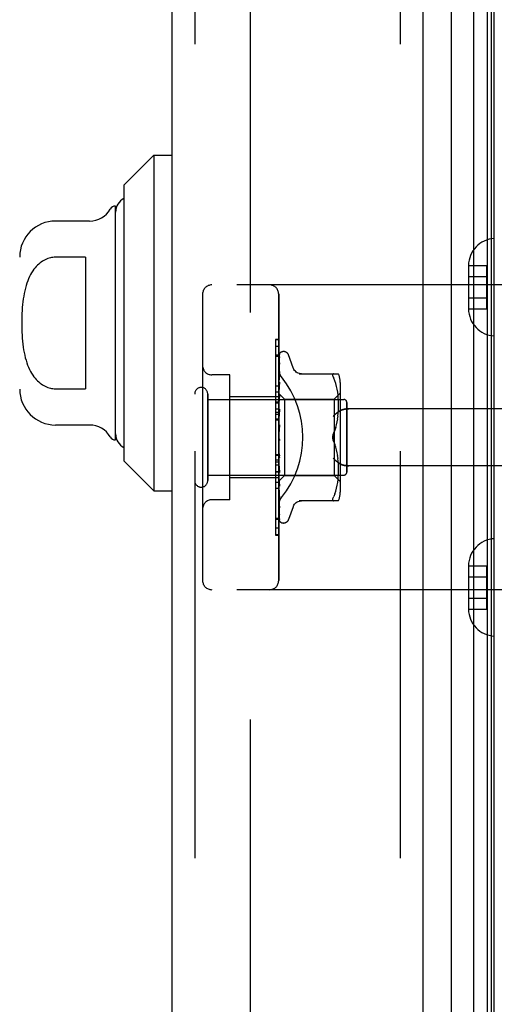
# Model space of a CAD drawing. Header units: inches. Extents: x 0 to 243, y 0 to 157.
# Tile 246 of 256: x 123.38 to 124.94, y 44.09 to 47.32. Entities that reach past the tile are written whole.
import ezdxf

# ---------------------------------------------------------------- set-up
doc = ezdxf.new("R2010")
doc.units = ezdxf.units.IN
doc.header["$LTSCALE"] = 13.357143
doc.header["$MEASUREMENT"] = 0
doc.linetypes.add('HIDDEN', pattern=[0.2, 0.1, -0.1])
doc.layers.get('0').update_dxf_attribs({"linetype": 'CONTINUOUS'})
for name, color, linetype in [('DEFAULT_2', 8, 'HIDDEN'), ('DIMENSIONS', 7, 'CONTINUOUS'), ('LEFTHAND_DOOR_ASSEMBLY', 7, 'CONTINUOUS'), ('RIGHTHAND_DOOR_ASSEMBLY', 7, 'CONTINUOUS')]:
    doc.layers.add(name, color=color, linetype=linetype)
doc.styles.get("Standard").update_dxf_attribs({"font": 'arial.ttf'})
doc.dimstyles.new('DIMSTYLE_1', dxfattribs={"dimtxt": 1.071429, "dimasz": 1.428571, "dimexe": 0.09, "dimexo": 0.07, "dimgap": 0.0375, "dimtad": 0, "dimtih": 1, "dimtoh": 1, "dimzin": 4, "dimdsep": 46, "dimtxsty": 'Standard', "dimblk": '_FILLED', "dimblk1": '_FILLED', "dimblk2": '_FILLED', "dimcen": 0.09, "dimadec": 3, "dimazin": 1, "dimtfac": 1, "dimtdec": 3, "dimtofl": 0, "dimtmove": 0, "dimatfit": 3, "dimldrblk": '_FILLED', "dimfxl": 0, "dimtolj": 1, "dimtzin": 4, "dimarcsym": 0})

# ---------------------------------------------------------------- blocks, each defined once
blk = doc.blocks.new('_FILLED')
at = {"color": 0, "linetype": 'ByBlock'}
blk.add_solid([(0, 0), (-1, 0.2), (-1, -0.2)], dxfattribs=at)
blk = doc.blocks.new('*D12')
at = {"layer": 'DIMENSIONS', "color": 2, "linetype": 'Continuous'}
for p, q in [((124.0514, 113.0714), (119.769, 113.0714)), ((121.0547, 113.0714), (121.0547, 78.1429)), ((121.0547, 41.0714), (121.0547, 76)), ((124.0624, 41.0714), (119.769, 41.0714))]:
    blk.add_line(p, q, dxfattribs=at)
at = {"layer": 'DIMENSIONS', "color": 2, "linetype": 'Continuous', "xscale": 1.4285714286, "yscale": 1.4285714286, "zscale": 1.4285714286}
for p, rotation in [((121.0547, 113.0714), 90), ((121.0547, 41.0714), 270)]:
    blk.add_blockref('_FILLED', p, dxfattribs=dict(at, rotation=rotation))
at = {"layer": 'DIMENSIONS', "color": 2, "linetype": 'Continuous', "insert": (121.0547, 77.6072), "char_height": 1.07143, "width": 3.744025, "attachment_point": 2, "line_spacing_factor": 0.9}
blk.add_mtext('72.00', dxfattribs=at)

msp = doc.modelspace()

# ---------------------------------------------------------------- linework, layer by layer
at = {"layer": 'DEFAULT_2', "color": 8, "linetype": 'HIDDEN'}
msp.add_line((124.1349, 111.8059), (124.1349, 42.337), dxfattribs=at)
at = {"layer": 'LEFTHAND_DOOR_ASSEMBLY', "color": 8, "linetype": 'HIDDEN'}
for p, q in [((123.9524, 112.6864), (123.9524, 41.4564)), ((124.6274, 112.6864), (124.6274, 41.4564)), ((125.4264, 46.4464), (124.0084, 46.4464)), ((123.9784, 46.4164), (123.9784, 45.4764)), ((124.2284, 45.4764), (124.2284, 46.4164)), ((124.2284, 46.2442), (124.2184, 46.2442)), ((124.2184, 46.2442), (124.2184, 45.8335)), ((124.2284, 46.2158), (124.2184, 46.2158)), ((124.0684, 46.1514), (124.0084, 46.1514)), ((124.0684, 45.7414), (124.0684, 46.1514)), ((123.9954, 45.8044), (123.9954, 46.0884)), ((123.9954, 46.0704), (124.4424, 46.0704)), ((124.2284, 46.0794), (124.0684, 46.0794)), ((124.2284, 46.0945), (124.2184, 46.0945)), ((124.2284, 46.0384), (124.2184, 46.0384)), ((124.4524, 45.8324), (124.4524, 46.0604)), ((125.4264, 46.0402), (124.4588, 46.0402)), ((124.2284, 46.0283), (124.2184, 46.0283)), ((124.2284, 46.0211), (124.2184, 46.0211)), ((124.2284, 46.0061), (124.2184, 46.0061)), ((124.2184, 45.8898), (124.2284, 45.8898)), ((125.4264, 45.8527), (124.4588, 45.8527)), ((123.9954, 45.8224), (124.4424, 45.8224)), ((124.2284, 45.8134), (124.0684, 45.8134)), ((124.2184, 45.8335), (124.2284, 45.8335)), ((124.2284, 45.8331), (124.2184, 45.8331)), ((124.2184, 45.8331), (124.2184, 45.6258)), ((124.2284, 45.8315), (124.2184, 45.8315)), ((124.2284, 45.778), (124.2184, 45.778)), ((124.0684, 45.7414), (124.0084, 45.7414)), ((124.2184, 45.6811), (124.2284, 45.6811)), ((124.2284, 45.6267), (124.2184, 45.6267)), ((124.2184, 45.6258), (124.2284, 45.6258)), ((125.4264, 45.4464), (124.0084, 45.4464))]:
    msp.add_line(p, q, dxfattribs=at)
for points in [[(124.2372, 46.1444), (124.2367, 46.145), (124.2362, 46.1456), (124.2358, 46.1462), (124.2353, 46.1469), (124.2349, 46.1475), (124.2345, 46.1482), (124.2341, 46.1488), (124.2336, 46.1495), (124.2332, 46.1502), (124.2328, 46.1509), (124.2325, 46.1517), (124.2321, 46.1524), (124.2318, 46.1532), (124.2314, 46.1539), (124.2311, 46.1547), (124.2308, 46.1554), (124.2305, 46.1562), (124.2302, 46.157), (124.23, 46.1578), (124.2298, 46.1586), (124.2295, 46.1593), (124.2293, 46.1601), (124.2292, 46.1609), (124.229, 46.1617), (124.2289, 46.1625), (124.2287, 46.1633), (124.2286, 46.164), (124.2285, 46.1648), (124.2285, 46.1656), (124.2284, 46.1663), (124.2284, 46.1671), (124.2284, 46.1678)], [(124.4588, 46.0402), (124.4575, 46.0402), (124.4563, 46.0402), (124.455, 46.0401), (124.4537, 46.04), (124.4525, 46.0399), (124.4513, 46.0398), (124.45, 46.0397), (124.4488, 46.0395), (124.4477, 46.0393), (124.4465, 46.0392), (124.4454, 46.0389), (124.4443, 46.0387), (124.4432, 46.0385), (124.4421, 46.0382), (124.4411, 46.038), (124.4401, 46.0377), (124.4391, 46.0374), (124.4382, 46.0371), (124.4372, 46.0368), (124.4363, 46.0364), (124.4355, 46.0361), (124.4346, 46.0358), (124.4338, 46.0354), (124.433, 46.0351), (124.4323, 46.0347), (124.4315, 46.0343), (124.4308, 46.034), (124.4301, 46.0336), (124.4295, 46.0332), (124.4288, 46.0328)], [(124.4076, 46.0152), (124.4081, 46.0158), (124.4086, 46.0163), (124.4092, 46.0169), (124.4097, 46.0175), (124.4103, 46.018), (124.4108, 46.0186), (124.4114, 46.0192), (124.412, 46.0197), (124.4126, 46.0203), (124.4132, 46.0209), (124.4138, 46.0214), (124.4144, 46.022), (124.4151, 46.0225), (124.4157, 46.0231), (124.4163, 46.0236), (124.417, 46.0242), (124.4176, 46.0247), (124.4183, 46.0253), (124.419, 46.0258), (124.4196, 46.0263), (124.4203, 46.0268), (124.4209, 46.0274), (124.4216, 46.0279), (124.4223, 46.0284), (124.4229, 46.0288), (124.4236, 46.0293), (124.4243, 46.0298), (124.4249, 46.0302), (124.4256, 46.0307), (124.4262, 46.0311), (124.4269, 46.0316), (124.4275, 46.032), (124.4282, 46.0324), (124.4288, 46.0328)], [(124.4288, 45.8601), (124.4282, 45.8605), (124.4275, 45.8609), (124.4269, 45.8613), (124.4262, 45.8618), (124.4256, 45.8622), (124.4249, 45.8627), (124.4243, 45.8631), (124.4236, 45.8636), (124.4229, 45.8641), (124.4223, 45.8645), (124.4216, 45.865), (124.4209, 45.8655), (124.4203, 45.8661), (124.4196, 45.8666), (124.419, 45.8671), (124.4183, 45.8676), (124.4176, 45.8682), (124.417, 45.8687), (124.4163, 45.8692), (124.4157, 45.8698), (124.4151, 45.8704), (124.4144, 45.8709), (124.4138, 45.8715), (124.4132, 45.872), (124.4126, 45.8726), (124.412, 45.8732), (124.4114, 45.8737), (124.4108, 45.8743), (124.4103, 45.8749), (124.4097, 45.8754), (124.4092, 45.876), (124.4086, 45.8766), (124.4081, 45.8771), (124.4076, 45.8777)], [(124.4288, 45.8601), (124.4295, 45.8597), (124.4301, 45.8593), (124.4308, 45.8589), (124.4315, 45.8586), (124.4323, 45.8582), (124.433, 45.8578), (124.4338, 45.8575), (124.4346, 45.8571), (124.4355, 45.8568), (124.4363, 45.8565), (124.4372, 45.8561), (124.4382, 45.8558), (124.4391, 45.8555), (124.4401, 45.8552), (124.4411, 45.8549), (124.4421, 45.8547), (124.4432, 45.8544), (124.4443, 45.8542), (124.4454, 45.854), (124.4465, 45.8537), (124.4477, 45.8536), (124.4488, 45.8534), (124.45, 45.8532), (124.4513, 45.8531), (124.4525, 45.853), (124.4537, 45.8529), (124.455, 45.8528), (124.4563, 45.8527), (124.4575, 45.8527), (124.4588, 45.8527)], [(124.2284, 45.7251), (124.2284, 45.7258), (124.2284, 45.7266), (124.2285, 45.7273), (124.2285, 45.7281), (124.2286, 45.7289), (124.2287, 45.7296), (124.2289, 45.7304), (124.229, 45.7312), (124.2292, 45.732), (124.2293, 45.7328), (124.2295, 45.7336), (124.2298, 45.7343), (124.23, 45.7351), (124.2302, 45.7359), (124.2305, 45.7367), (124.2308, 45.7375), (124.2311, 45.7382), (124.2314, 45.739), (124.2318, 45.7397), (124.2321, 45.7405), (124.2325, 45.7412), (124.2328, 45.7419), (124.2332, 45.7427), (124.2336, 45.7434), (124.2341, 45.7441), (124.2345, 45.7447), (124.2349, 45.7454), (124.2353, 45.746), (124.2358, 45.7467), (124.2362, 45.7473), (124.2367, 45.7479), (124.2372, 45.7485)]]:
    msp.add_lwpolyline(points, dxfattribs=at)
for centre, radius, start, end in [((124.0084, 46.4164), 0.03, 90, 180), ((124.1984, 46.4164), 0.03, 0, 90), ((124.0084, 46.1814), 0.03, 180, 270), ((123.9739, 46.0884), 0.0215, 360, 180), ((124.4424, 46.0604), 0.01, 360, 90), ((124.4424, 45.8324), 0.01, 270, 0), ((123.9739, 45.8044), 0.0215, 180, 0), ((124.0084, 45.7114), 0.03, 90, 180), ((124.0084, 45.4764), 0.03, 180, 270), ((124.1984, 45.4764), 0.03, 270, 360)]:
    msp.add_arc(centre, radius, start, end, dxfattribs=at)
msp.add_ellipse((123.9954, 45.9464), major_axis=(0, 0.3125), ratio=1, start_param=-2.256904, end_param=-0.884689, dxfattribs=at)
at = {"layer": 'RIGHTHAND_DOOR_ASSEMBLY', "color": 7, "linetype": 'Continuous'}
for p, q in [((124.8697, 41.4061), (124.8697, 112.7368)), ((124.9131, 112.7279), (124.9131, 41.415)), ((124.9267, 112.7211), (124.9267, 41.4218)), ((124.7945, 112.7084), (124.7945, 41.4345)), ((124.9355, 112.7187), (124.9355, 41.4241)), ((123.7199, 46.7742), (123.8183, 46.8726)), ((123.8183, 46.8726), (123.8774, 46.8726)), ((123.8183, 46.8726), (123.8183, 45.7703)), ((123.7199, 46.7742), (123.7199, 45.8687)), ((123.6924, 45.9376), (123.6924, 46.7053)), ((123.6071, 46.6561), (123.4955, 46.6561)), ((123.5939, 46.5371), (123.4955, 46.5371)), ((123.5939, 46.5371), (123.5939, 46.1058)), ((123.4955, 46.1058), (123.5939, 46.1058)), ((123.6071, 45.9868), (123.4955, 45.9868)), ((123.7199, 45.8687), (123.8183, 45.7703)), ((123.8183, 45.7703), (123.8774, 45.7703))]:
    msp.add_line(p, q, dxfattribs=at)
at = {"layer": 'RIGHTHAND_DOOR_ASSEMBLY', "color": 3, "linetype": 'Continuous'}
for p, q in [((123.8774, 112.6864), (123.8774, 41.4564)), ((124.7024, 112.6864), (124.7024, 41.4564))]:
    msp.add_line(p, q, dxfattribs=at)
at = {"layer": 'RIGHTHAND_DOOR_ASSEMBLY', "color": 8, "linetype": 'HIDDEN'}
for p, q in [((123.9524, 112.6864), (123.9524, 41.4564)), ((124.6274, 112.6864), (124.6274, 41.4564)), ((124.8519, 46.51), (124.9119, 46.51)), ((124.8519, 46.51), (124.8519, 46.5089)), ((124.8519, 46.5089), (124.8519, 46.369)), ((124.9119, 46.3679), (124.9119, 46.51)), ((124.8519, 46.4739), (124.9119, 46.4739)), ((125.4264, 46.4464), (124.0084, 46.4464)), ((123.9784, 46.4164), (123.9784, 45.4764)), ((124.2284, 46.4164), (124.2284, 45.4764)), ((124.8519, 46.4039), (124.9119, 46.4039)), ((124.8519, 46.369), (124.8519, 46.3679)), ((124.8519, 46.3679), (124.9119, 46.3679)), ((124.2284, 46.2671), (124.2184, 46.2671)), ((124.2184, 46.2671), (124.2184, 46.0598)), ((124.2284, 46.2662), (124.2184, 46.2662)), ((124.2284, 46.2118), (124.2184, 46.2118)), ((124.2292, 46.0893), (124.231, 46.2181)), ((124.2292, 46.0892), (124.231, 46.2175)), ((124.2292, 46.0842), (124.231, 46.2089)), ((124.2292, 46.084), (124.231, 46.2071)), ((124.231, 46.208), (124.2304, 46.2068)), ((124.2318, 46.2204), (124.2313, 46.2197)), ((124.2449, 46.2277), (124.2441, 46.2277)), ((124.2759, 46.1744), (124.2606, 46.2167)), ((124.2292, 46.0741), (124.231, 46.1901)), ((124.2292, 46.0738), (124.231, 46.1873)), ((124.231, 46.1901), (124.2311, 46.1906)), ((124.231, 46.1873), (124.2311, 46.1878)), ((124.0684, 46.1514), (124.0084, 46.1514)), ((124.0684, 45.7414), (124.0684, 46.1514)), ((124.229, 46.146), (124.2284, 46.1404)), ((124.2298, 46.1531), (124.229, 46.146)), ((124.2292, 46.0593), (124.231, 46.1626)), ((124.2292, 46.059), (124.231, 46.1587)), ((124.231, 46.1626), (124.231, 46.1627)), ((124.231, 46.1626), (124.231, 46.1626)), ((124.231, 46.1587), (124.231, 46.1588)), ((124.2957, 46.1548), (124.4249, 46.1548)), ((124.4073, 46.1454), (124.4082, 46.143)), ((124.4095, 46.1548), (124.4082, 46.1546)), ((124.4095, 46.1402), (124.4082, 46.143)), ((124.4131, 46.1317), (124.4095, 46.1402)), ((124.2184, 46.1149), (124.2284, 46.1149)), ((124.229, 46.1078), (124.2284, 46.1015)), ((124.2303, 46.12), (124.229, 46.1078)), ((124.2292, 46.0405), (124.231, 46.1272)), ((124.2292, 46.0401), (124.231, 46.1225)), ((124.231, 46.1271), (124.2303, 46.12)), ((124.231, 46.1272), (124.231, 46.1271)), ((124.4162, 46.1229), (124.4131, 46.1318)), ((124.4187, 46.1135), (124.4161, 46.1229)), ((124.4207, 46.104), (124.4187, 46.1136)), ((124.4222, 46.0944), (124.4207, 46.104)), ((124.4304, 46.126), (124.4304, 45.7669)), ((123.9954, 46.0884), (123.9954, 45.8044)), ((123.9954, 46.0704), (124.4424, 46.0704)), ((124.2284, 46.0794), (124.0684, 46.0794)), ((124.2284, 46.0907), (124.2474, 46.0717)), ((124.2284, 46.0872), (124.2292, 46.0842)), ((124.2284, 46.082), (124.2292, 46.084)), ((124.2284, 46.0786), (124.2292, 46.0741)), ((124.2284, 46.0702), (124.2292, 46.0739)), ((124.2298, 46.0725), (124.2284, 46.057)), ((124.2292, 46.0892), (124.2292, 46.0893)), ((124.2292, 46.0893), (124.2292, 46.0893)), ((124.2292, 46.0183), (124.231, 46.0853)), ((124.2292, 46.084), (124.2292, 46.0842)), ((124.2292, 46.0842), (124.2292, 46.084)), ((124.2292, 46.0178), (124.231, 46.0799)), ((124.2292, 46.0738), (124.2292, 46.0741)), ((124.2292, 46.0741), (124.2292, 46.0739)), ((124.231, 46.0851), (124.2298, 46.0725)), ((124.231, 46.0853), (124.231, 46.0851)), ((124.2474, 46.0717), (124.4104, 46.0717)), ((124.2474, 46.0717), (124.2474, 45.8212)), ((124.4104, 46.0717), (124.4304, 46.0917)), ((124.4104, 46.0717), (124.4104, 45.9464)), ((124.4233, 46.0851), (124.4222, 46.0945)), ((124.424, 46.0761), (124.4233, 46.0851)), ((124.4245, 46.0675), (124.424, 46.0762)), ((124.2284, 46.0614), (124.2184, 46.0614)), ((124.2184, 46.0598), (124.2284, 46.0598)), ((124.2284, 46.0594), (124.2184, 46.0594)), ((124.2184, 46.0594), (124.2184, 45.6487)), ((124.2284, 46.0653), (124.2292, 46.0594)), ((124.2284, 46.054), (124.2292, 46.0591)), ((124.2284, 46.0476), (124.2292, 46.0406)), ((124.2284, 46.0338), (124.2292, 46.0402)), ((124.231, 46.0381), (124.2284, 46.0085)), ((124.2292, 46.059), (124.2292, 46.0594)), ((124.2292, 46.0593), (124.2292, 46.0591)), ((124.2292, 46.0401), (124.2292, 46.0406)), ((124.2292, 46.0405), (124.2292, 46.0402)), ((124.2292, 45.9934), (124.231, 46.0383)), ((124.231, 46.0383), (124.231, 46.0381)), ((124.4248, 46.0591), (124.4245, 46.0676)), ((124.4245, 46.0338), (124.4248, 46.0426)), ((124.4249, 46.0508), (124.4248, 46.0592)), ((124.4248, 46.0424), (124.4249, 46.051)), ((124.4524, 46.0604), (124.4524, 45.8324)), ((125.4264, 46.0402), (124.4588, 46.0402)), ((124.2284, 46.0264), (124.2292, 46.0184)), ((124.2284, 46.0105), (124.2292, 46.018)), ((124.2292, 45.9929), (124.231, 46.0323)), ((124.2292, 46.0182), (124.2292, 46.0184)), ((124.2292, 46.0183), (124.2292, 46.018)), ((124.2292, 46.0178), (124.2292, 46.0182)), ((124.4206, 45.9971), (124.4222, 46.0066)), ((124.4221, 46.0065), (124.4233, 46.016)), ((124.4232, 46.0158), (124.424, 46.0251)), ((124.424, 46.0249), (124.4245, 46.034)), ((124.2284, 46.0031), (124.2184, 46.0031)), ((124.2284, 46.0022), (124.2292, 45.9936)), ((124.2284, 45.9849), (124.2292, 45.9931)), ((124.231, 45.9878), (124.2284, 45.9579)), ((124.2284, 45.976), (124.2292, 45.9671)), ((124.2292, 45.9929), (124.2292, 45.9936)), ((124.2292, 45.9934), (124.2292, 45.9931)), ((124.4162, 45.9785), (124.4187, 45.9878)), ((124.4187, 45.9877), (124.4207, 45.9972)), ((124.2284, 45.9487), (124.2292, 45.9399)), ((124.2284, 45.9429), (124.2286, 45.9425)), ((124.2291, 45.9659), (124.2297, 45.9707)), ((124.2292, 45.9411), (124.2299, 45.9402)), ((124.4095, 45.961), (124.4131, 45.9696)), ((124.4104, 45.9464), (124.4104, 45.8212)), ((124.2284, 45.9305), (124.2292, 45.9394)), ((124.2284, 45.9214), (124.2292, 45.9129)), ((124.2284, 45.9036), (124.2292, 45.9124)), ((124.231, 45.8797), (124.2284, 45.9095)), ((124.231, 45.8857), (124.2292, 45.9133)), ((124.2292, 45.9133), (124.2292, 45.9124)), ((124.2292, 45.9127), (124.2292, 45.9129)), ((124.231, 45.8795), (124.2292, 45.9127)), ((124.4095, 45.9319), (124.4131, 45.9233)), ((124.4162, 45.9144), (124.4131, 45.9233)), ((124.4187, 45.9051), (124.4162, 45.9144)), ((124.2284, 45.8868), (124.2184, 45.8868)), ((124.2284, 45.895), (124.2292, 45.8871)), ((124.2284, 45.8783), (124.2292, 45.8866)), ((124.231, 45.8363), (124.2292, 45.8873)), ((124.2292, 45.8873), (124.2292, 45.8866)), ((124.2292, 45.8868), (124.2292, 45.8871)), ((124.231, 45.8305), (124.2292, 45.8868)), ((124.231, 45.8797), (124.231, 45.8795)), ((124.4207, 45.8957), (124.4187, 45.9052)), ((124.4222, 45.8863), (124.4206, 45.8958)), ((124.4233, 45.8769), (124.4221, 45.8864)), ((124.424, 45.8678), (124.4232, 45.8771)), ((124.2284, 45.8718), (124.2184, 45.8718)), ((124.2284, 45.8646), (124.2184, 45.8646)), ((124.2284, 45.8545), (124.2184, 45.8545)), ((124.2284, 45.8704), (124.2292, 45.8634)), ((124.2284, 45.8555), (124.2292, 45.863)), ((124.2284, 45.8597), (124.231, 45.8308)), ((124.2284, 45.8486), (124.2292, 45.8428)), ((124.231, 45.791), (124.2292, 45.8636)), ((124.2292, 45.8636), (124.2292, 45.863)), ((124.2292, 45.8631), (124.2292, 45.8634)), ((124.231, 45.7859), (124.2292, 45.8631)), ((124.4245, 45.8589), (124.424, 45.868)), ((124.4248, 45.8503), (124.4245, 45.8591)), ((124.4249, 45.8419), (124.4248, 45.8505)), ((125.4264, 45.8527), (124.4588, 45.8527)), ((123.9954, 45.8224), (124.4424, 45.8224)), ((124.2284, 45.8134), (124.0684, 45.8134)), ((124.2284, 45.8359), (124.2292, 45.8424)), ((124.2284, 45.8303), (124.2292, 45.8259)), ((124.2284, 45.8204), (124.2292, 45.8256)), ((124.2284, 45.8162), (124.2292, 45.8133)), ((124.2284, 45.8094), (124.2292, 45.8131)), ((124.231, 45.7514), (124.2292, 45.8429)), ((124.2292, 45.8429), (124.2292, 45.8424)), ((124.2292, 45.8425), (124.2292, 45.8428)), ((124.231, 45.7471), (124.2292, 45.8425)), ((124.2292, 45.8256), (124.2292, 45.8259)), ((124.231, 45.7189), (124.2292, 45.8259)), ((124.2292, 45.8259), (124.2292, 45.8256)), ((124.231, 45.7155), (124.2292, 45.8256)), ((124.2292, 45.803), (124.2474, 45.8212)), ((124.231, 45.6946), (124.2292, 45.8134)), ((124.2292, 45.8134), (124.2292, 45.8131)), ((124.2292, 45.8132), (124.2292, 45.8133)), ((124.231, 45.6923), (124.2292, 45.8132)), ((124.231, 45.8308), (124.231, 45.8305)), ((124.2474, 45.8212), (124.4104, 45.8212)), ((124.4104, 45.8212), (124.4304, 45.8012)), ((124.4233, 45.8078), (124.424, 45.8168)), ((124.424, 45.8167), (124.4245, 45.8254)), ((124.4245, 45.8253), (124.4248, 45.8338)), ((124.4248, 45.8337), (124.4249, 45.8421)), ((124.2284, 45.7984), (124.2184, 45.7984)), ((124.2284, 45.8034), (124.2292, 45.8055)), ((124.2284, 45.8022), (124.2292, 45.803)), ((124.2292, 45.8055), (124.2292, 45.8056)), ((124.231, 45.6782), (124.2292, 45.8056)), ((124.2292, 45.8056), (124.2292, 45.8055)), ((124.231, 45.6739), (124.2292, 45.803)), ((124.2292, 45.803), (124.2292, 45.803)), ((124.2298, 45.798), (124.231, 45.7861)), ((124.231, 45.7861), (124.231, 45.7859)), ((124.4161, 45.77), (124.4187, 45.7794)), ((124.4187, 45.7793), (124.4207, 45.7889)), ((124.4207, 45.7889), (124.4222, 45.7985)), ((124.4222, 45.7984), (124.4233, 45.8078)), ((124.2284, 45.7712), (124.229, 45.7652)), ((124.229, 45.7652), (124.2298, 45.7576)), ((124.231, 45.7471), (124.231, 45.7471)), ((124.4131, 45.7612), (124.4095, 45.7527)), ((124.4131, 45.7611), (124.4162, 45.77)), ((124.0684, 45.7414), (124.0084, 45.7414)), ((124.2311, 45.7152), (124.231, 45.7155)), ((124.2759, 45.7185), (124.2606, 45.6762)), ((124.4249, 45.7381), (124.2957, 45.7381)), ((124.4082, 45.7383), (124.4095, 45.7381)), ((124.2311, 45.6915), (124.231, 45.6923)), ((124.2284, 45.6771), (124.2184, 45.6771)), ((124.2324, 45.67), (124.2327, 45.6697)), ((124.2449, 45.6652), (124.2441, 45.6652)), ((124.2284, 45.6487), (124.2184, 45.6487)), ((124.8519, 45.525), (124.9119, 45.525)), ((124.8519, 45.525), (124.8519, 45.5239)), ((124.8519, 45.5239), (124.8519, 45.384)), ((124.9119, 45.3829), (124.9119, 45.525)), ((124.8519, 45.4889), (124.9119, 45.4889)), ((125.4264, 45.4464), (124.0084, 45.4464)), ((124.8519, 45.4189), (124.9119, 45.4189)), ((124.8519, 45.384), (124.8519, 45.3829)), ((124.8519, 45.3829), (124.9119, 45.3829))]:
    msp.add_line(p, q, dxfattribs=at)
at = {"layer": 'RIGHTHAND_DOOR_ASSEMBLY', "color": 7, "linetype": 'Continuous'}
msp.add_lwpolyline([(123.4955, 46.5371), (123.4912, 46.537), (123.4868, 46.5366), (123.4825, 46.536), (123.4782, 46.5351), (123.4738, 46.534), (123.4695, 46.5326), (123.4652, 46.5309), (123.461, 46.529), (123.4567, 46.5268), (123.4525, 46.5243), (123.4483, 46.5215), (123.4442, 46.5184), (123.4401, 46.515), (123.436, 46.5112), (123.432, 46.5071), (123.4281, 46.5026), (123.4242, 46.4977), (123.4204, 46.4923), (123.4168, 46.4866), (123.4132, 46.4804), (123.4098, 46.4738), (123.4066, 46.4668), (123.4037, 46.4595), (123.4009, 46.4519), (123.3984, 46.444), (123.3961, 46.4359), (123.394, 46.4274), (123.3922, 46.4188), (123.3906, 46.4099), (123.3892, 46.4007), (123.3879, 46.3914), (123.3869, 46.3818), (123.386, 46.3721), (123.3853, 46.3622), (123.3848, 46.3522), (123.3845, 46.342), (123.3842, 46.3318), (123.3842, 46.3216), (123.3842, 46.3114), (123.3844, 46.3012), (123.3848, 46.2911), (123.3853, 46.2811), (123.386, 46.2712), (123.3869, 46.2614), (123.3879, 46.2519), (123.3891, 46.2425), (123.3905, 46.2334), (123.3921, 46.2245), (123.394, 46.2158), (123.396, 46.2074), (123.3983, 46.1992), (123.4008, 46.1913), (123.4036, 46.1836), (123.4066, 46.1762), (123.4098, 46.1692), (123.4132, 46.1626), (123.4167, 46.1564), (123.4204, 46.1506), (123.4242, 46.1453), (123.4281, 46.1403), (123.432, 46.1358), (123.436, 46.1317), (123.4401, 46.128), (123.4442, 46.1245), (123.4483, 46.1214), (123.4525, 46.1186), (123.4567, 46.1161), (123.461, 46.1139), (123.4652, 46.112), (123.4695, 46.1103), (123.4738, 46.1089), (123.4782, 46.1078), (123.4825, 46.1069), (123.4868, 46.1063), (123.4912, 46.1059), (123.4955, 46.1058)], dxfattribs=at)
at = {"layer": 'RIGHTHAND_DOOR_ASSEMBLY', "color": 8, "linetype": 'HIDDEN'}
for points in [[(124.2317, 46.2208), (124.2313, 46.2199), (124.2307, 46.2186), (124.2302, 46.2173), (124.2297, 46.2158), (124.2292, 46.2143), (124.2288, 46.2126), (124.2284, 46.211)], [(124.2313, 46.2197), (124.2311, 46.2193), (124.2308, 46.2189), (124.2305, 46.2185), (124.2302, 46.218), (124.2299, 46.2175), (124.2296, 46.217), (124.2293, 46.2164), (124.229, 46.2158), (124.2287, 46.2151), (124.2285, 46.2145), (124.2284, 46.2142)], [(124.2292, 46.2186), (124.2292, 46.2185), (124.2288, 46.2176), (124.2284, 46.2167)], [(124.2312, 46.21), (124.2308, 46.2086), (124.2304, 46.2066), (124.2299, 46.2045), (124.2295, 46.2023), (124.2291, 46.2001), (124.2287, 46.1978), (124.2284, 46.1961)], [(124.2304, 46.2068), (124.2301, 46.2063), (124.2298, 46.2058), (124.2295, 46.2052), (124.2292, 46.2046), (124.229, 46.204), (124.2287, 46.2034), (124.2285, 46.2027), (124.2284, 46.2025)], [(124.231, 46.2181), (124.2311, 46.2187), (124.2312, 46.2193), (124.2313, 46.2199), (124.2315, 46.2204), (124.2317, 46.2208)], [(124.231, 46.2175), (124.2311, 46.2179), (124.2311, 46.2185), (124.2313, 46.2191), (124.2314, 46.2195), (124.2316, 46.2199), (124.2317, 46.2202), (124.2318, 46.2204), (124.2319, 46.2204)], [(124.231, 46.2089), (124.2311, 46.2093), (124.2311, 46.2098), (124.2312, 46.21)], [(124.2313, 46.2084), (124.2313, 46.2085), (124.2313, 46.2085), (124.2313, 46.2084), (124.2312, 46.2083), (124.231, 46.208)], [(124.231, 46.2071), (124.2311, 46.2075), (124.2311, 46.208), (124.2312, 46.2083), (124.2313, 46.2084)], [(124.2319, 46.2204), (124.2319, 46.2204), (124.2318, 46.2204)], [(124.2311, 46.1906), (124.2308, 46.1886), (124.2303, 46.1858), (124.2299, 46.1829), (124.2294, 46.1801), (124.229, 46.1771), (124.2286, 46.1742), (124.2284, 46.1723)], [(124.2299, 46.1851), (124.2295, 46.1844), (124.2292, 46.1837), (124.2289, 46.1829), (124.2286, 46.1821), (124.2284, 46.1816)], [(124.2284, 46.1678), (124.2284, 46.1671), (124.2284, 46.1663), (124.2285, 46.1656), (124.2285, 46.1648), (124.2286, 46.164), (124.2287, 46.1633), (124.2289, 46.1625), (124.229, 46.1617), (124.2292, 46.1609), (124.2293, 46.1601), (124.2295, 46.1593), (124.2298, 46.1586), (124.23, 46.1578), (124.2302, 46.157), (124.2305, 46.1562), (124.2308, 46.1554), (124.2311, 46.1547), (124.2314, 46.1539), (124.2318, 46.1532), (124.2321, 46.1524), (124.2325, 46.1517), (124.2328, 46.1509), (124.2332, 46.1502), (124.2336, 46.1495), (124.2341, 46.1488), (124.2345, 46.1482), (124.2349, 46.1475), (124.2353, 46.1469), (124.2358, 46.1462), (124.2362, 46.1456), (124.2367, 46.145), (124.2372, 46.1444)], [(124.2311, 46.1878), (124.2311, 46.1878), (124.2311, 46.1877), (124.231, 46.1875), (124.2309, 46.1872), (124.2307, 46.1868), (124.2304, 46.1863), (124.2299, 46.1851)], [(124.3035, 46.1548), (124.2999, 46.155), (124.2962, 46.1557), (124.2926, 46.1569), (124.2892, 46.1585), (124.2861, 46.1606), (124.2832, 46.163), (124.2807, 46.1658), (124.2786, 46.1688), (124.2769, 46.1721), (124.2761, 46.174)], [(124.231, 46.1588), (124.231, 46.1588), (124.231, 46.1586), (124.2309, 46.1584), (124.2308, 46.1579), (124.2306, 46.1574), (124.2303, 46.1568), (124.23, 46.1562), (124.2297, 46.1554), (124.2294, 46.1547), (124.229, 46.1539), (124.2286, 46.153), (124.2284, 46.1523)], [(124.231, 46.1627), (124.2307, 46.1602), (124.2298, 46.1531)], [(124.4073, 46.1454), (124.4066, 46.1475), (124.4062, 46.1493), (124.406, 46.1509), (124.4062, 46.1522), (124.4066, 46.1533), (124.4073, 46.1541), (124.4082, 46.1546)], [(124.2292, 46.1176), (124.2289, 46.1169), (124.2286, 46.1161), (124.2284, 46.1156)], [(124.231, 46.1225), (124.231, 46.1223), (124.231, 46.122), (124.2309, 46.1215), (124.2307, 46.121), (124.2305, 46.1204), (124.2302, 46.1198), (124.2299, 46.1191), (124.2292, 46.1176)], [(124.2284, 46.0906), (124.2286, 46.0903), (124.2288, 46.09), (124.229, 46.0897), (124.2292, 46.0893)], [(124.2284, 46.0903), (124.2287, 46.09), (124.2289, 46.0898), (124.229, 46.0895), (124.2291, 46.0894), (124.2292, 46.0893), (124.2292, 46.0893)], [(124.2284, 46.0897), (124.2287, 46.0895), (124.2289, 46.0893), (124.229, 46.0892), (124.2291, 46.0892), (124.2292, 46.0892), (124.2292, 46.0892)], [(124.2284, 46.0889), (124.2286, 46.089), (124.2288, 46.0891), (124.229, 46.0892), (124.2292, 46.0893)], [(124.2284, 46.0858), (124.2287, 46.0854), (124.2289, 46.085), (124.229, 46.0847), (124.2291, 46.0844), (124.2292, 46.0842), (124.2292, 46.0842)], [(124.2284, 46.0839), (124.2287, 46.0838), (124.2289, 46.0838), (124.229, 46.0838), (124.2291, 46.0839), (124.2292, 46.084)], [(124.2284, 46.0762), (124.2287, 46.0757), (124.2289, 46.0752), (124.229, 46.0748), (124.2291, 46.0744), (124.2292, 46.0741), (124.2292, 46.0741)], [(124.2298, 46.076), (124.2291, 46.0745), (124.2287, 46.0738), (124.2284, 46.0729)], [(124.2284, 46.0731), (124.2287, 46.0731), (124.2289, 46.0732), (124.229, 46.0734), (124.2291, 46.0736), (124.2292, 46.0738)], [(124.231, 46.0799), (124.231, 46.0797), (124.231, 46.0793), (124.2309, 46.0787), (124.2307, 46.0781), (124.2304, 46.0774), (124.2301, 46.0767), (124.2298, 46.076)], [(124.2284, 46.0619), (124.2287, 46.0613), (124.2289, 46.0608), (124.229, 46.0603), (124.2291, 46.0598), (124.2292, 46.0594), (124.2292, 46.0593)], [(124.2284, 46.0577), (124.2287, 46.0579), (124.2289, 46.0581), (124.229, 46.0583), (124.2291, 46.0587), (124.2292, 46.059)], [(124.2284, 46.0434), (124.2287, 46.0428), (124.2289, 46.0422), (124.229, 46.0417), (124.2291, 46.0412), (124.2292, 46.0407), (124.2292, 46.0405)], [(124.2284, 46.0384), (124.2287, 46.0386), (124.2289, 46.0389), (124.229, 46.0393), (124.2291, 46.0397), (124.2292, 46.0401)], [(124.4288, 46.0328), (124.4295, 46.0332), (124.4301, 46.0336), (124.4308, 46.034), (124.4315, 46.0343), (124.4323, 46.0347), (124.433, 46.0351), (124.4338, 46.0354), (124.4346, 46.0358), (124.4355, 46.0361), (124.4363, 46.0364), (124.4372, 46.0368), (124.4382, 46.0371), (124.4391, 46.0374), (124.4401, 46.0377), (124.4411, 46.038), (124.4421, 46.0382), (124.4432, 46.0385), (124.4443, 46.0387), (124.4454, 46.0389), (124.4465, 46.0392), (124.4477, 46.0393), (124.4488, 46.0395), (124.45, 46.0397), (124.4513, 46.0398), (124.4525, 46.0399), (124.4537, 46.04), (124.455, 46.0401), (124.4563, 46.0402), (124.4575, 46.0402), (124.4588, 46.0402)], [(124.231, 46.0324), (124.231, 46.0318), (124.2308, 46.0311), (124.2306, 46.0304), (124.2304, 46.0297), (124.2301, 46.029), (124.2298, 46.0284), (124.2294, 46.0278), (124.2291, 46.0272), (124.2288, 46.0266), (124.2285, 46.026), (124.2284, 46.0258)], [(124.2284, 46.0214), (124.2287, 46.0208), (124.2289, 46.0202), (124.229, 46.0196), (124.2291, 46.019), (124.2292, 46.0185), (124.2292, 46.0183)], [(124.2284, 46.0157), (124.2287, 46.016), (124.2289, 46.0164), (124.229, 46.0168), (124.2291, 46.0172), (124.2292, 46.0177), (124.2292, 46.0178)], [(124.4288, 46.0328), (124.4282, 46.0324), (124.4275, 46.032), (124.4269, 46.0316), (124.4262, 46.0311), (124.4256, 46.0307), (124.4249, 46.0302), (124.4243, 46.0298), (124.4236, 46.0293), (124.4229, 46.0288), (124.4223, 46.0284), (124.4216, 46.0279), (124.4209, 46.0274), (124.4203, 46.0268), (124.4196, 46.0263), (124.419, 46.0258), (124.4183, 46.0253), (124.4176, 46.0247), (124.417, 46.0242), (124.4163, 46.0236), (124.4157, 46.0231), (124.4151, 46.0225), (124.4144, 46.022), (124.4138, 46.0214), (124.4132, 46.0209), (124.4126, 46.0203), (124.412, 46.0197), (124.4114, 46.0192), (124.4108, 46.0186), (124.4103, 46.018), (124.4097, 46.0175), (124.4092, 46.0169), (124.4086, 46.0163), (124.4081, 46.0158), (124.4076, 46.0152)], [(124.2284, 45.9968), (124.2287, 45.9962), (124.2289, 45.9955), (124.229, 45.9949), (124.2291, 45.9943), (124.2292, 45.9937), (124.2292, 45.9934)], [(124.2284, 45.9905), (124.2287, 45.9909), (124.2289, 45.9914), (124.229, 45.9919), (124.2291, 45.9925), (124.2292, 45.9929)], [(124.231, 45.9814), (124.2309, 45.981), (124.2308, 45.9803), (124.2306, 45.9797), (124.2303, 45.9791), (124.2301, 45.9786), (124.2298, 45.9781), (124.2295, 45.9777), (124.2293, 45.9773), (124.229, 45.9769), (124.2287, 45.9766), (124.2285, 45.9762), (124.2284, 45.976)], [(124.2297, 45.9707), (124.2307, 45.9787), (124.231, 45.9813)], [(124.4162, 45.9785), (124.4131, 45.9696), (124.4095, 45.961)], [(124.2284, 45.9703), (124.2287, 45.9697), (124.2289, 45.9691), (124.229, 45.9685), (124.2291, 45.9678), (124.2292, 45.9672), (124.2292, 45.9666)], [(124.2284, 45.9637), (124.2287, 45.9642), (124.2289, 45.9647), (124.229, 45.9653), (124.2291, 45.9659)], [(124.2284, 45.9421), (124.2286, 45.9419), (124.2287, 45.9417), (124.2288, 45.9415), (124.2289, 45.9414), (124.229, 45.9413), (124.2291, 45.9412)], [(124.2299, 45.9402), (124.2297, 45.9405), (124.2295, 45.9409), (124.2293, 45.9413), (124.229, 45.9417), (124.2288, 45.9421), (124.2286, 45.9425)], [(124.2286, 45.9425), (124.2287, 45.9424), (124.2289, 45.9418), (124.229, 45.9412), (124.2291, 45.9406), (124.2292, 45.94), (124.2292, 45.9394)], [(124.2291, 45.9659), (124.2292, 45.9665), (124.2292, 45.9671)], [(124.2291, 45.9412), (124.2292, 45.9411), (124.2292, 45.9411), (124.2293, 45.941), (124.2293, 45.941), (124.2294, 45.9409), (124.2294, 45.9408), (124.2295, 45.9408), (124.2296, 45.9407)], [(124.2296, 45.9406), (124.2297, 45.9405), (124.2298, 45.9403), (124.2299, 45.9402), (124.2299, 45.9402)], [(124.406, 45.9464), (124.4061, 45.9488), (124.4064, 45.9513), (124.4069, 45.9538), (124.4076, 45.9562), (124.4084, 45.9587), (124.4095, 45.961)], [(124.407, 45.9541), (124.4066, 45.9526), (124.4064, 45.951), (124.4062, 45.9495), (124.4061, 45.9479), (124.406, 45.9464)], [(124.4095, 45.9319), (124.4084, 45.9342), (124.4076, 45.9367), (124.4069, 45.9392), (124.4064, 45.9416), (124.4061, 45.9441), (124.406, 45.9464)], [(124.406, 45.9464), (124.4061, 45.9445), (124.4063, 45.9426), (124.4066, 45.9407), (124.407, 45.9388)], [(124.4095, 45.961), (124.4089, 45.9598), (124.4084, 45.9585), (124.4079, 45.9571), (124.4074, 45.9556)], [(124.2284, 45.9363), (124.2287, 45.9368), (124.2289, 45.9374), (124.229, 45.938), (124.2291, 45.9387), (124.2292, 45.9393), (124.2292, 45.9399)], [(124.2284, 45.9157), (124.2287, 45.9152), (124.2289, 45.9147), (124.229, 45.9141), (124.2291, 45.9136), (124.2292, 45.9133)], [(124.2284, 45.9092), (124.2287, 45.9098), (124.2289, 45.9104), (124.229, 45.9111), (124.2291, 45.9117), (124.2292, 45.9123), (124.2292, 45.9127)], [(124.2299, 45.9402), (124.2302, 45.9398), (124.2304, 45.9394), (124.2306, 45.939), (124.2308, 45.9384), (124.2309, 45.9379), (124.231, 45.9373), (124.231, 45.9367), (124.231, 45.9361)], [(124.4075, 45.9369), (124.4081, 45.9351), (124.4088, 45.9335), (124.4095, 45.9319)], [(124.2284, 45.8918), (124.2285, 45.8915), (124.2288, 45.891), (124.2294, 45.89)], [(124.2284, 45.8896), (124.2287, 45.8892), (124.2289, 45.8887), (124.229, 45.8882), (124.2291, 45.8877), (124.2292, 45.8873)], [(124.2284, 45.8835), (124.2287, 45.8841), (124.2289, 45.8847), (124.229, 45.8854), (124.2291, 45.886), (124.2292, 45.8865), (124.2292, 45.8868)], [(124.2294, 45.89), (124.2297, 45.8895), (124.23, 45.889), (124.2303, 45.8884), (124.2305, 45.8877), (124.2308, 45.8871), (124.2309, 45.8864), (124.231, 45.8858), (124.231, 45.8856)], [(124.4076, 45.8777), (124.4081, 45.8771), (124.4086, 45.8766), (124.4092, 45.876), (124.4097, 45.8754), (124.4103, 45.8749), (124.4108, 45.8743), (124.4114, 45.8737), (124.412, 45.8732), (124.4126, 45.8726), (124.4132, 45.872), (124.4138, 45.8715), (124.4144, 45.8709), (124.4151, 45.8704), (124.4157, 45.8698), (124.4163, 45.8692), (124.417, 45.8687), (124.4176, 45.8682), (124.4183, 45.8676), (124.419, 45.8671), (124.4196, 45.8666), (124.4203, 45.8661), (124.4209, 45.8655), (124.4216, 45.865), (124.4223, 45.8645), (124.4229, 45.8641), (124.4236, 45.8636), (124.4243, 45.8631), (124.4249, 45.8627), (124.4256, 45.8622), (124.4262, 45.8618), (124.4269, 45.8613), (124.4275, 45.8609), (124.4282, 45.8605), (124.4288, 45.8601)], [(124.2284, 45.8655), (124.2287, 45.8652), (124.2289, 45.8649), (124.229, 45.8644), (124.2291, 45.864), (124.2292, 45.8636)], [(124.2284, 45.8601), (124.2287, 45.8607), (124.2289, 45.8613), (124.229, 45.8619), (124.2291, 45.8624), (124.2292, 45.8629), (124.2292, 45.8631)], [(124.2284, 45.8444), (124.2287, 45.8442), (124.2289, 45.8439), (124.229, 45.8436), (124.2291, 45.8433), (124.2292, 45.8429)], [(124.4588, 45.8527), (124.4575, 45.8527), (124.4563, 45.8527), (124.455, 45.8528), (124.4537, 45.8529), (124.4525, 45.853), (124.4513, 45.8531), (124.45, 45.8532), (124.4488, 45.8534), (124.4477, 45.8536), (124.4465, 45.8537), (124.4454, 45.854), (124.4443, 45.8542), (124.4432, 45.8544), (124.4421, 45.8547), (124.4411, 45.8549), (124.4401, 45.8552), (124.4391, 45.8555), (124.4382, 45.8558), (124.4372, 45.8561), (124.4363, 45.8565), (124.4355, 45.8568), (124.4346, 45.8571), (124.4338, 45.8575), (124.433, 45.8578), (124.4323, 45.8582), (124.4315, 45.8586), (124.4308, 45.8589), (124.4301, 45.8593), (124.4295, 45.8597), (124.4288, 45.8601)], [(124.2284, 45.8431), (124.2287, 45.8424), (124.229, 45.8418)], [(124.2284, 45.8398), (124.2287, 45.8404), (124.2289, 45.8409), (124.229, 45.8414), (124.2291, 45.8419), (124.2292, 45.8424), (124.2292, 45.8425)], [(124.2284, 45.8269), (124.2287, 45.8269), (124.2289, 45.8267), (124.229, 45.8265), (124.2291, 45.8263), (124.2292, 45.8259)], [(124.2284, 45.8233), (124.2287, 45.8239), (124.2289, 45.8243), (124.229, 45.8248), (124.2291, 45.8252), (124.2292, 45.8256), (124.2292, 45.8256)], [(124.2284, 45.8138), (124.2287, 45.8138), (124.2289, 45.8138), (124.229, 45.8137), (124.2291, 45.8136), (124.2292, 45.8134)], [(124.2284, 45.8113), (124.2287, 45.8118), (124.2289, 45.8122), (124.229, 45.8126), (124.2291, 45.8129), (124.2292, 45.8131), (124.2292, 45.8132)], [(124.2284, 45.8131), (124.2286, 45.8107), (124.2298, 45.798)], [(124.229, 45.8418), (124.2297, 45.8404), (124.23, 45.8397), (124.2303, 45.839), (124.2306, 45.8383), (124.2308, 45.8376), (124.231, 45.8369), (124.231, 45.8364), (124.231, 45.8363)], [(124.2284, 45.8068), (124.2286, 45.8065), (124.2288, 45.8061), (124.229, 45.8059), (124.2292, 45.8056)], [(124.2284, 45.8055), (124.2287, 45.8056), (124.2289, 45.8057), (124.229, 45.8058), (124.2291, 45.8057), (124.2292, 45.8056)], [(124.2284, 45.8042), (124.2287, 45.8046), (124.2289, 45.8049), (124.229, 45.8052), (124.2291, 45.8054), (124.2292, 45.8055), (124.2292, 45.8055)], [(124.2284, 45.8025), (124.2286, 45.8026), (124.2288, 45.8027), (124.229, 45.8028), (124.2292, 45.803)], [(124.2284, 45.798), (124.2285, 45.7978), (124.2288, 45.797), (124.2292, 45.7961)], [(124.2292, 45.7961), (124.2299, 45.7945), (124.2303, 45.7938), (124.2305, 45.7931), (124.2308, 45.7924), (124.2309, 45.7918), (124.231, 45.7913), (124.231, 45.791)], [(124.2284, 45.7581), (124.2286, 45.7576), (124.2289, 45.7567), (124.2293, 45.7559), (124.2299, 45.7544)], [(124.2372, 45.7485), (124.2367, 45.7479), (124.2362, 45.7473), (124.2358, 45.7467), (124.2353, 45.746), (124.2349, 45.7454), (124.2345, 45.7447), (124.2341, 45.7441), (124.2336, 45.7434), (124.2332, 45.7427), (124.2328, 45.7419), (124.2325, 45.7412), (124.2321, 45.7405), (124.2318, 45.7397), (124.2314, 45.739), (124.2311, 45.7382), (124.2308, 45.7375), (124.2305, 45.7367), (124.2302, 45.7359), (124.23, 45.7351), (124.2298, 45.7343), (124.2295, 45.7336), (124.2293, 45.7328), (124.2292, 45.732), (124.229, 45.7312), (124.2289, 45.7304), (124.2287, 45.7296), (124.2286, 45.7289), (124.2285, 45.7281), (124.2285, 45.7273), (124.2284, 45.7266), (124.2284, 45.7258), (124.2284, 45.7251)], [(124.2298, 45.7576), (124.2303, 45.7538), (124.231, 45.7471)], [(124.2299, 45.7544), (124.2303, 45.7538), (124.2305, 45.7531), (124.2307, 45.7526), (124.2309, 45.7521), (124.231, 45.7517), (124.231, 45.7515), (124.231, 45.7514)], [(124.4082, 45.7383), (124.4073, 45.7388), (124.4066, 45.7396), (124.4062, 45.7407), (124.406, 45.742), (124.4062, 45.7436), (124.4066, 45.7454), (124.4073, 45.7475), (124.4082, 45.7499), (124.4095, 45.7527)], [(124.2284, 45.7356), (124.2286, 45.7336), (124.229, 45.7304), (124.2294, 45.7271), (124.2298, 45.7239), (124.2303, 45.7207), (124.2311, 45.7152)], [(124.2284, 45.7249), (124.2285, 45.7247), (124.2288, 45.7238), (124.2292, 45.7229), (124.2295, 45.7222), (124.2302, 45.7208)], [(124.2302, 45.7208), (124.2305, 45.7202), (124.2307, 45.7196), (124.2309, 45.7192), (124.2309, 45.719)], [(124.2309, 45.719), (124.231, 45.7189), (124.231, 45.7187), (124.2311, 45.7187), (124.231, 45.7187), (124.231, 45.7189)], [(124.2761, 45.7189), (124.2769, 45.7208), (124.2786, 45.7241), (124.2807, 45.7271), (124.2832, 45.7299), (124.2861, 45.7323), (124.2892, 45.7344), (124.2926, 45.736), (124.2962, 45.7372), (124.2999, 45.7379), (124.3035, 45.7381)], [(124.2284, 45.7076), (124.2287, 45.7058), (124.229, 45.7032), (124.2295, 45.7006), (124.2299, 45.6981), (124.2303, 45.6956), (124.2308, 45.6932), (124.2311, 45.6915)], [(124.2284, 45.6997), (124.2286, 45.6991), (124.2289, 45.6984), (124.2292, 45.6977), (124.2295, 45.697), (124.2298, 45.6964), (124.2301, 45.6958), (124.2307, 45.6947)], [(124.2284, 45.6882), (124.2287, 45.6866), (124.2291, 45.6846), (124.2296, 45.6827), (124.23, 45.6809), (124.2305, 45.6792), (124.231, 45.6776), (124.2313, 45.6765)], [(124.2284, 45.6833), (124.2286, 45.6827), (124.2289, 45.682), (124.2292, 45.6813), (124.2296, 45.6806), (124.2299, 45.68), (124.2302, 45.6795), (124.2305, 45.679), (124.2308, 45.6785), (124.2313, 45.6777)], [(124.2307, 45.6947), (124.2309, 45.6943), (124.231, 45.694), (124.2311, 45.6938), (124.2312, 45.6937)], [(124.2312, 45.6937), (124.2312, 45.6937), (124.2311, 45.6937), (124.2311, 45.6939), (124.2311, 45.6942), (124.231, 45.6946)], [(124.2284, 45.6779), (124.2289, 45.6764), (124.2293, 45.6751), (124.2298, 45.6738), (124.2304, 45.6727), (124.2311, 45.6715), (124.232, 45.6704), (124.2328, 45.6695)], [(124.2284, 45.6764), (124.2285, 45.6761), (124.2287, 45.6756), (124.2289, 45.6752), (124.2291, 45.6748), (124.2292, 45.6744), (124.2294, 45.6741), (124.2296, 45.6737), (124.2298, 45.6734), (124.2301, 45.673), (124.2303, 45.6727), (124.2305, 45.6724), (124.2307, 45.6721), (124.2309, 45.6718), (124.2311, 45.6715), (124.2313, 45.6713), (124.2315, 45.6711), (124.2317, 45.6708), (124.2319, 45.6706), (124.232, 45.6704), (124.2322, 45.6703), (124.2323, 45.6701), (124.2324, 45.67)], [(124.2315, 45.6774), (124.2315, 45.6773), (124.2315, 45.6773), (124.2314, 45.6775), (124.2313, 45.6777), (124.2312, 45.6781), (124.2311, 45.6785), (124.2311, 45.679), (124.231, 45.6794)], [(124.2313, 45.6765), (124.2313, 45.6766), (124.2312, 45.6771), (124.2311, 45.6776), (124.231, 45.6782)], [(124.2327, 45.6697), (124.2327, 45.6697), (124.2327, 45.6697), (124.2326, 45.6698), (124.2325, 45.6699), (124.2324, 45.6701), (124.2322, 45.6703), (124.2321, 45.6705), (124.232, 45.6707), (124.2318, 45.671), (124.2317, 45.6712), (124.2315, 45.6715), (124.2314, 45.6718), (124.2313, 45.6721), (124.2312, 45.6724), (124.2312, 45.6727), (124.2311, 45.6731), (124.2311, 45.6734), (124.231, 45.6737), (124.231, 45.6739)], [(124.2313, 45.6777), (124.2314, 45.6775), (124.2315, 45.6774)]]:
    msp.add_lwpolyline(points, dxfattribs=at)
at = {"layer": 'RIGHTHAND_DOOR_ASSEMBLY', "color": 7, "linetype": 'Continuous'}
for centre, radius, start, end in [((123.7416, 46.6856), 0.0492, 116.1149, 180), ((123.6071, 46.7348), 0.0787, 270, 330), ((123.6923, 46.6856), 0.0197, 89.8854, 150), ((123.4955, 46.538), 0.1181, 90, 180), ((123.4955, 46.1049), 0.1181, 180, 270), ((123.6071, 45.9081), 0.0787, 30, 90), ((123.6923, 45.9573), 0.0197, 210, 270.1146), ((123.7416, 45.9573), 0.0492, 180, 243.8851)]:
    msp.add_arc(centre, radius, start, end, dxfattribs=at)
at = {"layer": 'RIGHTHAND_DOOR_ASSEMBLY', "color": 8, "linetype": 'HIDDEN'}
for centre, radius, start, end in [((124.9419, 46.5089), 0.09, 93.2246, 179.328), ((124.0084, 46.4164), 0.03, 90, 180), ((124.1984, 46.4164), 0.03, 0, 90), ((124.9419, 46.3689), 0.09, 180.672, 266.7754), ((124.2441, 46.211), 0.0167, 90, 152.8512), ((124.2449, 46.211), 0.0167, 20, 90), ((124.0084, 46.1814), 0.03, 180, 270), ((124.3528, 46.126), 0.0776, 0, 22.0761), ((123.9739, 46.0884), 0.0215, 0, 180), ((124.4424, 46.0604), 0.01, 0, 90), ((124.4424, 45.8324), 0.01, 270, 360), ((123.9739, 45.8044), 0.0215, 180, 360), ((124.3528, 45.7669), 0.0776, 337.9239, 360), ((124.0084, 45.7114), 0.03, 90, 180), ((124.2441, 45.6819), 0.0167, 227.7647, 270), ((124.2449, 45.6819), 0.0167, 270, 340), ((124.9419, 45.5239), 0.09, 93.2246, 179.328), ((124.0084, 45.4764), 0.03, 180, 270), ((124.1984, 45.4764), 0.03, 270, 360), ((124.9419, 45.3839), 0.09, 180.672, 266.7754)]:
    msp.add_arc(centre, radius, start, end, dxfattribs=at)
msp.add_ellipse((123.9954, 45.9464), major_axis=(0, 0.3125), ratio=1, start_param=-2.256904, end_param=-0.884689, dxfattribs=at)

# ---------------------------------------------------------------- dimensions: what is measured, and where the dimension line sits
at = {"layer": 'DIMENSIONS', "color": 2, "linetype": 'Continuous'}
dim = msp.add_linear_dim(base=(121.0547, 113.0714), p1=(124.1324, 41.0714), p2=(124.1214, 113.0714), angle=90, dimstyle='DIMSTYLE_1', dxfattribs=at)
dim.commit()
dim.dimension.update_dxf_attribs({"geometry": '*D12', "text_midpoint": (121.0544, 77.0655), "dimtype": 160})

doc.saveas('drawing.dxf')
